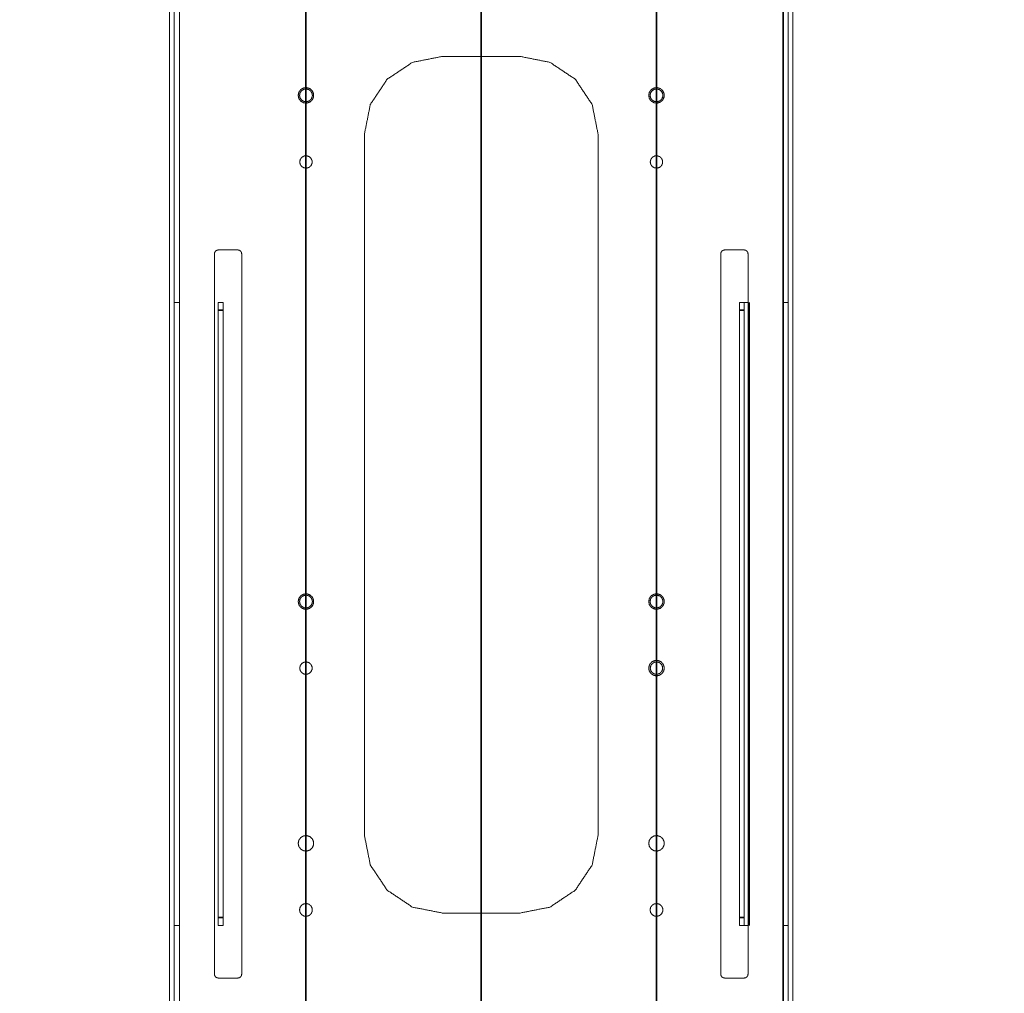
# Model space of a CAD drawing. Header units: millimetres. Extents: x 4 to 1188, y 1 to 840.
# Tile 71 of 256: x 321 to 357, y 599 to 634. Entities that reach past the tile are written whole.
import ezdxf

# ---------------------------------------------------------------- set-up
doc = ezdxf.new("R2010")
doc.units = ezdxf.units.MM
doc.layers.add('1', color=7, linetype='Continuous')
doc.styles.add('Arial Unicode MS', font='Arial Unicode MS')
doc.dimstyles.get("Standard").update_dxf_attribs({"dimtxt": 0.18, "dimasz": 0.18, "dimexe": 0.18, "dimexo": 0.0625, "dimgap": 0.09, "dimtad": 0, "dimtih": 1, "dimtoh": 1, "dimdec": 4, "dimzin": 0, "dimdsep": 46, "dimtxsty": 'Standard', "dimcen": 0.09, "dimadec": 0, "dimazin": 0, "dimtfac": 1, "dimtdec": 4, "dimtofl": 0, "dimtmove": 0, "dimatfit": 3, "dimfxl": 0, "dimtolj": 1, "dimtzin": 0, "dimarcsym": 0})

# ---------------------------------------------------------------- blocks, each defined once
blk = doc.blocks.new('_U12')
at = {"layer": '1', "color": 18, "lineweight": 35}
for p, q in [((331.79, 756.297), (331.79, 549.535)), ((344.647, 756.297), (344.647, 549.535)), ((331.79, 551.535), (344.647, 551.535))]:
    blk.add_line(p, q, dxfattribs=at)
at = {"layer": '1', "color": 18, "lineweight": 70}
for points in [[(331.79, 551.535), (335.29, 552.311), (335.29, 550.759)], [(344.647, 551.535), (341.147, 550.759), (341.147, 552.311)]]:
    blk.add_solid(points, dxfattribs=at)
at = {"layer": '1', "color": 18, "linetype": 'Continuous', "lineweight": 13, "insert": (336.196, 552.282), "char_height": 3, "attachment_point": 7, "line_spacing_factor": 1.047437, "style": 'Arial Unicode MS'}
blk.add_mtext('\\fArial Unicode MS|b0|i0;\\W1.0000;90', dxfattribs=at)
blk = doc.blocks.new('_U14')
at = {"layer": '1', "color": 18, "lineweight": 35}
for p, q in [((321.29, 656.825), (321.29, 802.115)), ((338.218, 583.325), (338.218, 802.115)), ((338.218, 800.115), (321.29, 800.115))]:
    blk.add_line(p, q, dxfattribs=at)
at = {"layer": '1', "color": 18, "lineweight": 70}
for points in [[(321.29, 800.115), (324.79, 800.891), (324.79, 799.339)], [(338.218, 800.115), (334.718, 799.339), (334.718, 800.891)]]:
    blk.add_solid(points, dxfattribs=at)
at = {"layer": '1', "color": 18, "linetype": 'Continuous', "lineweight": 13, "insert": (324.975, 800.862), "char_height": 3, "attachment_point": 7, "line_spacing_factor": 1.047437, "style": 'Arial Unicode MS'}
blk.add_mtext('\\fArial Unicode MS|b0|i0;\\W1.0000;118,5', dxfattribs=at)
blk = doc.blocks.new('_U43')
at = {"layer": '1', "color": 18, "lineweight": 35}
for p, q in [((332.79, 675.825), (386.518, 675.825)), ((384.518, 594.354), (384.518, 675.825)), ((332.79, 594.354), (386.518, 594.354))]:
    blk.add_line(p, q, dxfattribs=at)
at = {"layer": '1', "color": 18, "lineweight": 70}
for points in [[(384.518, 675.825), (385.294, 672.325), (383.742, 672.325)], [(384.518, 594.354), (383.742, 597.854), (385.294, 597.854)]]:
    blk.add_solid(points, dxfattribs=at)
at = {"layer": '1', "color": 18, "linetype": 'Continuous', "lineweight": 13, "insert": (384.065, 630.131), "char_height": 3, "attachment_point": 7, "rotation": 90, "line_spacing_factor": 1.047437, "style": 'Arial Unicode MS'}
blk.add_mtext('\\fArial Unicode MS|b0|i0;\\W1.0000;570,3', dxfattribs=at)
blk = doc.blocks.new('_U44')
at = {"layer": '1', "color": 18, "lineweight": 35}
for p, q in [((332.79, 675.825), (393.518, 675.825)), ((391.518, 582.325), (391.518, 675.825)), ((339.218, 582.325), (393.518, 582.325))]:
    blk.add_line(p, q, dxfattribs=at)
at = {"layer": '1', "color": 18, "lineweight": 70}
for points in [[(391.518, 675.825), (392.294, 672.325), (390.742, 672.325)], [(391.518, 582.325), (390.742, 585.825), (392.294, 585.825)]]:
    blk.add_solid(points, dxfattribs=at)
at = {"layer": '1', "color": 18, "linetype": 'Continuous', "lineweight": 13, "insert": (391.065, 624.116), "char_height": 3, "attachment_point": 7, "rotation": 90, "line_spacing_factor": 1.047437, "style": 'Arial Unicode MS'}
blk.add_mtext('\\fArial Unicode MS|b0|i0;\\W1.0000;654,5', dxfattribs=at)

msp = doc.modelspace()

# ---------------------------------------------------------------- linework, layer by layer
at = {"layer": '1', "color": 154, "linetype": 'Continuous', "lineweight": 35}
for p, q in [((349.2896, 764.8145), (349.2896, 586.8431)), ((348.0467, 601.0431), (348.0467, 623.9002)), ((328.7467, 623.6145), (328.5753, 623.6145)), ((347.861, 623.6145), (347.6896, 623.6145)), ((328.5753, 601.3288), (328.7467, 601.3288)), ((347.6896, 601.3288), (347.861, 601.3288))]:
    msp.add_line(p, q, dxfattribs=at)
at = {"layer": '1', "color": 154, "linetype": 'Continuous', "lineweight": 13}
for p, q in [((328.5753, 625.8252), (329.2896, 625.8252)), ((326.961, 623.9002), (326.961, 601.0431)), ((328.5753, 623.9002), (328.7467, 623.9002)), ((347.6896, 623.9002), (347.861, 623.9002)), ((349.4753, 601.0431), (349.4753, 623.9002)), ((328.5753, 601.3288), (328.5753, 623.6145)), ((328.7467, 601.3288), (328.7467, 623.6145)), ((347.6896, 623.6145), (347.6896, 601.3288)), ((347.861, 623.6145), (347.861, 601.3288)), ((328.7467, 601.0431), (328.5753, 601.0431)), ((347.861, 601.0431), (347.6896, 601.0431)), ((329.2896, 599.1109), (328.5753, 599.1109))]:
    msp.add_line(p, q, dxfattribs=at)
for points, knots in [([(327.1467, 572.9681), (327.1467, 580.8752), (327.1467, 585.3966), (327.1467, 591.8181), (327.1467, 595.2145), (327.1467, 602.8073), (327.1467, 611.6752), (327.1467, 632.3538), (327.1467, 644.2859), (327.1467, 647.4359), (327.1467, 652.3966), (327.1467, 658.4145), (327.1467, 666.8073), (327.1467, 673.2895), (327.1467, 696.5931), (327.1467, 697.4252), (327.1467, 706.0502), (327.1467, 716.3466), (327.1467, 726.6538), (327.1467, 737.2752), (327.1467, 745.5431), (327.1467, 752.6323), (327.1467, 753.3931), (327.1467, 756.0538), (327.1467, 762.8288), (327.1467, 778.6823)], [0, 0, 0.0384375, 0.0604167, 0.091632, 0.1081423, 0.1450521, 0.1881597, 0.2886805, 0.346684, 0.3619965, 0.3861111, 0.4153646, 0.4561632, 0.4876736, 0.6009549, 0.605, 0.6469271, 0.6969792, 0.7470833, 0.7987153, 0.8389063, 0.873368, 0.877066, 0.89, 0.922934, 1, 1]), ([(349.2896, 778.6823), (349.2896, 762.8288), (349.2896, 756.0538), (349.2896, 754.9216), (349.2896, 752.6323), (349.2896, 745.5431), (349.2896, 728.9038), (349.2896, 716.3466), (349.2896, 709.0466), (349.2896, 701.8145), (349.2896, 696.5931), (349.2896, 692.1645), (349.2896, 669.3645), (349.2896, 666.8073), (349.2896, 658.4145), (349.2896, 652.3966), (349.2896, 647.4359), (349.2896, 638.3395), (349.2896, 627.3252), (349.2896, 607.2966), (349.2896, 600.243), (349.2896, 593.9073), (349.2896, 588.8181), (349.2896, 580.8752), (349.2896, 572.9681)], [0, 0, 0.077066, 0.11, 0.1155035, 0.126632, 0.1610937, 0.2419792, 0.3030208, 0.338507, 0.3736632, 0.3990451, 0.4205729, 0.5314062, 0.5438368, 0.5846354, 0.6138889, 0.6380035, 0.6822222, 0.7357639, 0.833125, 0.8674132, 0.8982118, 0.9229514, 0.9615625, 1, 1]), ([(349.4753, 771.6859), (349.4753, 739.9716), (349.4753, 675.8288), (349.4753, 611.6859), (349.4753, 579.9716)], [0, 0, 0.1654248, 0.5, 0.8345753, 1, 1]), ([(349.6467, 771.6859), (349.6467, 707.9002), (349.6467, 643.7573), (349.6467, 579.9716)], [0, 0, 0.3327124, 0.6672877, 1, 1]), ([(326.7896, 645.2738), (326.7896, 618.9859), (326.7896, 602.9478), (326.7896, 579.9716)], [0, 0, 0.4025574, 0.6481557, 1, 1]), ([(326.961, 645.2738), (326.961, 626.2811), (326.961, 602.9478), (326.961, 579.9716)], [0, 0, 0.2908422, 0.6481557, 1, 1]), ([(333.9324, 630.068), (334.1499, 631.1614), (334.7693, 632.0884), (335.6962, 632.7077), (336.7896, 632.9252)], [0, 0, 0.2500005, 0.5000014, 0.7500012, 1, 1]), ([(339.6467, 632.9252), (340.7401, 632.7077), (341.667, 632.0884), (342.2864, 631.1614), (342.5039, 630.068)], [0, 0, 0.2500005, 0.5000001, 0.7499997, 1, 1]), ([(331.5039, 631.4966), (331.5286, 631.6128), (331.5984, 631.7089), (331.7013, 631.7684), (331.8194, 631.7808), (331.9324, 631.7441), (332.0207, 631.6646), (332.069, 631.556), (332.069, 631.4372), (332.0207, 631.3287), (331.9324, 631.2492), (331.8194, 631.2125), (331.7013, 631.2249), (331.5984, 631.2843), (331.5286, 631.3804), (331.5039, 631.4966)], [0, 0, 0.0666646, 0.1333316, 0.1999977, 0.2666691, 0.3333318, 0.400001, 0.4666666, 0.5333323, 0.6000001, 0.666666, 0.7333288, 0.7999999, 0.866666, 0.933333, 1, 1]), ([(332.0253, 631.4966), (332.0201, 631.5456), (331.9803, 631.6352), (331.9074, 631.7008), (331.8142, 631.731), (331.7167, 631.7208), (331.6318, 631.6718), (331.5742, 631.5925), (331.5539, 631.4966), (331.5742, 631.4008), (331.6318, 631.3214), (331.7167, 631.2724), (331.8142, 631.2622), (331.9074, 631.2925), (331.9803, 631.3581), (332.0201, 631.4476), (332.0253, 631.4966)], [0, 0, 0.0335071, 0.1001468, 0.1667903, 0.2334328, 0.3000771, 0.3667196, 0.4333587, 0.5000031, 0.5666418, 0.6332857, 0.6999252, 0.7665695, 0.8332102, 0.8998537, 0.9664988, 1, 1]), ([(344.361, 631.4966), (344.3857, 631.6128), (344.4555, 631.7089), (344.5584, 631.7684), (344.6766, 631.7808), (344.7896, 631.7441), (344.8779, 631.6646), (344.9262, 631.556), (344.9262, 631.4372), (344.8779, 631.3287), (344.7896, 631.2492), (344.6766, 631.2125), (344.5584, 631.2249), (344.4555, 631.2843), (344.3857, 631.3804), (344.361, 631.4966)], [0, 0, 0.0666646, 0.1333316, 0.1999977, 0.2666691, 0.3333318, 0.400001, 0.4666666, 0.5333323, 0.6000001, 0.666666, 0.7333288, 0.7999999, 0.866666, 0.933333, 1, 1]), ([(344.8824, 631.4966), (344.8773, 631.5456), (344.8374, 631.6352), (344.7646, 631.7008), (344.6714, 631.731), (344.5739, 631.7208), (344.489, 631.6718), (344.4314, 631.5925), (344.411, 631.4966), (344.4314, 631.4008), (344.489, 631.3214), (344.5739, 631.2724), (344.6714, 631.2622), (344.7646, 631.2925), (344.8374, 631.3581), (344.8773, 631.4476), (344.8824, 631.4966)], [0, 0, 0.0335071, 0.1001468, 0.1667903, 0.2334328, 0.3000771, 0.3667196, 0.4333587, 0.5000031, 0.5666418, 0.6332857, 0.6999252, 0.7665695, 0.8332102, 0.8998537, 0.9664988, 1, 1]), ([(333.9324, 604.3538), (333.9324, 611.6752), (333.9324, 630.068)], [0, 0, 0.2847221, 1, 1]), ([(342.5039, 630.068), (342.5039, 611.6752), (342.5039, 604.3538)], [0, 0, 0.7152779, 1, 1]), ([(331.561, 629.0538), (331.5808, 629.1467), (331.6366, 629.2236), (331.7189, 629.2711), (331.8135, 629.2811), (331.9039, 629.2517), (331.9745, 629.1881), (332.0132, 629.1013), (332.0132, 629.0062), (331.9745, 628.9194), (331.9039, 628.8558), (331.8135, 628.8264), (331.7189, 628.8364), (331.6366, 628.8839), (331.5808, 628.9608), (331.561, 629.0538)], [0, 0, 0.0666642, 0.1333315, 0.2000018, 0.2666635, 0.3333359, 0.3999999, 0.4666666, 0.5333329, 0.6000025, 0.6666624, 0.7333357, 0.7999976, 0.866668, 0.9333328, 1, 1]), ([(344.4181, 629.0538), (344.4379, 629.1467), (344.4938, 629.2236), (344.5761, 629.2711), (344.6706, 629.2811), (344.761, 629.2517), (344.8316, 629.1881), (344.8703, 629.1013), (344.8703, 629.0062), (344.8316, 628.9194), (344.761, 628.8558), (344.6706, 628.8264), (344.5761, 628.8364), (344.4938, 628.8839), (344.4379, 628.9608), (344.4181, 629.0538)], [0, 0, 0.0666642, 0.1333315, 0.2000018, 0.2666635, 0.3333359, 0.3999999, 0.4666666, 0.5333329, 0.6000025, 0.6666624, 0.7333357, 0.7999976, 0.866668, 0.9333328, 1, 1]), ([(328.4324, 625.6823), (328.4433, 625.737), (328.4743, 625.7834), (328.5206, 625.8143), (328.5753, 625.8252)], [0, 0, 0.2500017, 0.5000136, 0.7499983, 1, 1]), ([(328.4324, 599.2538), (328.4324, 602.8073), (328.4324, 611.6752), (328.4324, 625.6823)], [0, 0, 0.1344593, 0.4699999, 1, 1]), ([(329.2896, 625.8252), (329.3442, 625.8143), (329.3906, 625.7834), (329.4216, 625.737), (329.4324, 625.6823)], [0, 0, 0.249999, 0.5000136, 0.750001, 1, 1]), ([(329.4324, 625.6823), (329.4324, 607.2966), (329.4324, 602.8073), (329.4324, 599.2538)], [0, 0, 0.6956757, 0.8655407, 1, 1]), ([(347.0039, 625.6823), (347.0147, 625.737), (347.0457, 625.7834), (347.092, 625.8143), (347.1467, 625.8252)], [0, 0, 0.2500128, 0.5000065, 0.7499948, 1, 1]), ([(347.0039, 599.2538), (347.0039, 600.243), (347.0039, 607.2966), (347.0039, 625.6823)], [0, 0, 0.0374324, 0.3043243, 1, 1]), ([(347.861, 625.8252), (347.9157, 625.8143), (347.962, 625.7834), (347.993, 625.737), (348.0039, 625.6823)], [0, 0, 0.249999, 0.5000136, 0.750001, 1, 1]), ([(348.0039, 625.6823), (348.0039, 607.2966), (348.0039, 600.243), (348.0039, 599.2538)], [0, 0, 0.6956757, 0.9625676, 1, 1]), ([(326.961, 623.9002), (326.9785, 623.9002), (327.0292, 623.9002), (327.1082, 623.9002), (327.1467, 623.9002)], [0, 0, 0.2952832, 0.5905655, 0.8858472, 1, 1]), ([(328.5753, 623.6145), (328.5753, 623.7028), (328.5753, 623.7824), (328.5753, 623.8456), (328.5753, 623.8862), (328.5753, 623.9002)], [0, 0, 0.2000026, 0.4000089, 0.5999994, 0.8000101, 1, 1]), ([(328.7467, 623.9002), (328.7467, 623.8862), (328.7467, 623.8456), (328.7467, 623.7824), (328.7467, 623.7028), (328.7467, 623.6145)], [0, 0, 0.1999899, 0.4000006, 0.5999911, 0.7999974, 1, 1]), ([(347.6896, 623.6145), (347.6896, 623.7028), (347.6896, 623.7824), (347.6896, 623.8456), (347.6896, 623.8862), (347.6896, 623.9002)], [0, 0, 0.2000035, 0.4000021, 0.6000004, 0.8000076, 1, 1]), ([(347.861, 623.9002), (347.861, 623.8862), (347.861, 623.8456), (347.861, 623.7824), (347.861, 623.7028), (347.861, 623.6145)], [0, 0, 0.1999924, 0.3999996, 0.5999979, 0.7999965, 1, 1]), ([(348.0039, 623.9002), (347.9893, 623.9002), (347.9376, 623.9002), (347.8965, 623.9002), (347.8701, 623.9002), (347.861, 623.9002)], [0, 0, 0.0594997, 0.2946377, 0.5297555, 0.7648698, 1, 1]), ([(349.4753, 623.9002), (349.4578, 623.9002), (349.4071, 623.9002), (349.3281, 623.9002), (349.2896, 623.9002)], [0, 0, 0.2952832, 0.5905655, 0.8858472, 1, 1]), ([(331.5039, 612.9252), (331.5286, 613.0414), (331.5984, 613.1375), (331.7013, 613.1969), (331.8194, 613.2093), (331.9324, 613.1726), (332.0207, 613.0931), (332.069, 612.9846), (332.069, 612.8658), (332.0207, 612.7573), (331.9324, 612.6778), (331.8194, 612.641), (331.7013, 612.6535), (331.5984, 612.7129), (331.5286, 612.809), (331.5039, 612.9252)], [0, 0, 0.0666645, 0.1333314, 0.1999975, 0.2666688, 0.3333315, 0.399999, 0.4666667, 0.5333323, 0.5999979, 0.6666654, 0.7333288, 0.8000001, 0.8666662, 0.9333331, 1, 1]), ([(332.0253, 612.9252), (332.0201, 612.9742), (331.9803, 613.0637), (331.9074, 613.1293), (331.8142, 613.1596), (331.7167, 613.1494), (331.6318, 613.1004), (331.5742, 613.0211), (331.5539, 612.9252), (331.5742, 612.8293), (331.6318, 612.75), (331.7167, 612.701), (331.8142, 612.6908), (331.9074, 612.7211), (331.9803, 612.7866), (332.0201, 612.8762), (332.0253, 612.9252)], [0, 0, 0.0335071, 0.1001468, 0.1667903, 0.2334328, 0.3000771, 0.3667196, 0.4333587, 0.5000031, 0.5666418, 0.6332857, 0.6999252, 0.7665695, 0.8332102, 0.8998537, 0.9664988, 1, 1]), ([(344.361, 612.9252), (344.3857, 613.0414), (344.4555, 613.1375), (344.5584, 613.1969), (344.6766, 613.2093), (344.7896, 613.1726), (344.8779, 613.0931), (344.9262, 612.9846), (344.9262, 612.8658), (344.8779, 612.7573), (344.7896, 612.6778), (344.6766, 612.641), (344.5584, 612.6535), (344.4555, 612.7129), (344.3857, 612.809), (344.361, 612.9252)], [0, 0, 0.0666645, 0.1333314, 0.1999975, 0.2666688, 0.3333315, 0.399999, 0.4666667, 0.5333323, 0.5999979, 0.6666654, 0.7333288, 0.8000001, 0.8666662, 0.9333331, 1, 1]), ([(344.8824, 612.9252), (344.8773, 612.9742), (344.8374, 613.0637), (344.7646, 613.1293), (344.6714, 613.1596), (344.5739, 613.1494), (344.489, 613.1004), (344.4314, 613.0211), (344.411, 612.9252), (344.4314, 612.8293), (344.489, 612.75), (344.5739, 612.701), (344.6714, 612.6908), (344.7646, 612.7211), (344.8374, 612.7866), (344.8773, 612.8762), (344.8824, 612.9252)], [0, 0, 0.0335071, 0.1001468, 0.1667903, 0.2334328, 0.3000771, 0.3667196, 0.4333587, 0.5000031, 0.5666418, 0.6332857, 0.6999252, 0.7665695, 0.8332102, 0.8998537, 0.9664988, 1, 1]), ([(331.561, 610.4823), (331.5808, 610.5753), (331.6366, 610.6522), (331.7189, 610.6997), (331.8135, 610.7097), (331.9039, 610.6803), (331.9745, 610.6167), (332.0132, 610.5299), (332.0132, 610.4348), (331.9745, 610.348), (331.9039, 610.2844), (331.8135, 610.255), (331.7189, 610.265), (331.6366, 610.3125), (331.5808, 610.3894), (331.561, 610.4823)], [0, 0, 0.066664, 0.1333312, 0.2000013, 0.2666631, 0.3333363, 0.4000001, 0.4666666, 0.5333298, 0.5999991, 0.666663, 0.7333351, 0.7999966, 0.8666683, 0.933333, 1, 1]), ([(344.6467, 610.7681), (344.5873, 610.7618), (344.4788, 610.7135), (344.3993, 610.6252), (344.3626, 610.5122), (344.375, 610.394), (344.4344, 610.2912), (344.5305, 610.2213), (344.6467, 610.1966), (344.7629, 610.2213), (344.859, 610.2912), (344.9184, 610.394), (344.9309, 610.5122), (344.8942, 610.6252), (344.8147, 610.7135), (344.7061, 610.7618), (344.6467, 610.7681)], [0, 0, 0.033505, 0.1001472, 0.1667899, 0.2334313, 0.3000716, 0.3667155, 0.4333587, 0.4999997, 0.5666418, 0.6332835, 0.6999253, 0.766569, 0.8332081, 0.899853, 0.9664933, 1, 1]), ([(344.4181, 610.4823), (344.4379, 610.5753), (344.4938, 610.6522), (344.5761, 610.6997), (344.6706, 610.7097), (344.761, 610.6803), (344.8316, 610.6167), (344.8703, 610.5299), (344.8703, 610.4348), (344.8316, 610.348), (344.761, 610.2844), (344.6706, 610.255), (344.5761, 610.265), (344.4938, 610.3125), (344.4379, 610.3894), (344.4181, 610.4823)], [0, 0, 0.066664, 0.1333312, 0.2000013, 0.2666631, 0.3333363, 0.4000001, 0.4666666, 0.5333298, 0.5999991, 0.666663, 0.7333351, 0.7999966, 0.8666683, 0.933333, 1, 1]), ([(331.5039, 604.0538), (331.5286, 603.9376), (331.5984, 603.8414), (331.7013, 603.782), (331.8194, 603.7696), (331.9324, 603.8063), (332.0207, 603.8858), (332.069, 603.9944), (332.069, 604.1132), (332.0207, 604.2217), (331.9324, 604.3012), (331.8194, 604.3379), (331.7013, 604.3255), (331.5984, 604.2661), (331.5286, 604.17), (331.5039, 604.0538)], [0, 0, 0.0666671, 0.1333343, 0.1999993, 0.2666708, 0.3333345, 0.4000006, 0.4666641, 0.5333324, 0.5999981, 0.6666675, 0.7333296, 0.8000006, 0.8666681, 0.9333353, 1, 1]), ([(336.7896, 601.4966), (335.6962, 601.7141), (334.7693, 602.3335), (334.1499, 603.2604), (333.9324, 604.3538)], [0, 0, 0.2499987, 0.4999986, 0.7500004, 1, 1]), ([(342.5039, 604.3538), (342.2864, 603.2604), (341.667, 602.3335), (340.7401, 601.7141), (339.6467, 601.4966)], [0, 0, 0.2499994, 0.4999999, 0.7499996, 1, 1]), ([(344.361, 604.0538), (344.3857, 603.9376), (344.4555, 603.8414), (344.5584, 603.782), (344.6766, 603.7696), (344.7896, 603.8063), (344.8779, 603.8858), (344.9262, 603.9944), (344.9262, 604.1132), (344.8779, 604.2217), (344.7896, 604.3012), (344.6766, 604.3379), (344.5584, 604.3255), (344.4555, 604.2661), (344.3857, 604.17), (344.361, 604.0538)], [0, 0, 0.0666671, 0.1333343, 0.1999993, 0.2666708, 0.3333345, 0.4000006, 0.4666641, 0.5333324, 0.5999981, 0.6666675, 0.7333296, 0.8000006, 0.8666681, 0.9333353, 1, 1]), ([(331.5539, 601.6109), (331.5742, 601.515), (331.6318, 601.4357), (331.7167, 601.3867), (331.8142, 601.3765), (331.9074, 601.4068), (331.9803, 601.4724), (332.0201, 601.5619), (332.0201, 601.6599), (331.9803, 601.7495), (331.9074, 601.815), (331.8142, 601.8453), (331.7167, 601.8351), (331.6318, 601.7861), (331.5742, 601.7068), (331.5539, 601.6109)], [0, 0, 0.0666635, 0.1333322, 0.1999964, 0.2666656, 0.3333329, 0.3999972, 0.4666671, 0.5333328, 0.5999973, 0.6666656, 0.7333311, 0.7999996, 0.8666668, 0.9333307, 1, 1]), ([(344.411, 601.6109), (344.4314, 601.515), (344.489, 601.4357), (344.5739, 601.3867), (344.6714, 601.3765), (344.7646, 601.4068), (344.8374, 601.4724), (344.8773, 601.5619), (344.8773, 601.6599), (344.8374, 601.7495), (344.7646, 601.815), (344.6714, 601.8453), (344.5739, 601.8351), (344.489, 601.7861), (344.4314, 601.7068), (344.411, 601.6109)], [0, 0, 0.0666635, 0.1333322, 0.1999964, 0.2666656, 0.3333329, 0.3999972, 0.4666671, 0.5333328, 0.5999973, 0.6666656, 0.7333311, 0.7999996, 0.8666668, 0.9333307, 1, 1]), ([(328.5753, 601.0431), (328.5753, 601.057), (328.5753, 601.0976), (328.5753, 601.1608), (328.5753, 601.2405), (328.5753, 601.3288)], [0, 0, 0.1999924, 0.3999996, 0.5999979, 0.7999965, 1, 1]), ([(328.7467, 601.3288), (328.7467, 601.2405), (328.7467, 601.1608), (328.7467, 601.0976), (328.7467, 601.057), (328.7467, 601.0431)], [0, 0, 0.2000035, 0.4000021, 0.6000004, 0.8000076, 1, 1]), ([(347.6896, 601.0431), (347.6896, 601.057), (347.6896, 601.0976), (347.6896, 601.1608), (347.6896, 601.2405), (347.6896, 601.3288)], [0, 0, 0.1999899, 0.4000006, 0.5999911, 0.7999974, 1, 1]), ([(347.861, 601.3288), (347.861, 601.2405), (347.861, 601.1608), (347.861, 601.0976), (347.861, 601.057), (347.861, 601.0431)], [0, 0, 0.2000026, 0.4000089, 0.5999994, 0.8000101, 1, 1]), ([(326.961, 601.0431), (326.9785, 601.0431), (327.0292, 601.0431), (327.1082, 601.0431), (327.1467, 601.0431)], [0, 0, 0.2952832, 0.5905655, 0.8858472, 1, 1]), ([(348.0039, 601.0431), (347.9893, 601.0431), (347.9376, 601.0431), (347.8965, 601.0431), (347.8701, 601.0431), (347.861, 601.0431)], [0, 0, 0.0594997, 0.2946377, 0.5297555, 0.7648698, 1, 1]), ([(349.4753, 601.0431), (349.4578, 601.0431), (349.4071, 601.0431), (349.3281, 601.0431), (349.2896, 601.0431)], [0, 0, 0.2952832, 0.5905655, 0.8858472, 1, 1]), ([(328.5753, 599.1109), (328.5206, 599.1218), (328.4743, 599.1528), (328.4433, 599.1991), (328.4324, 599.2538)], [0, 0, 0.250003, 0.5, 0.749997, 1, 1]), ([(329.4324, 599.2538), (329.4216, 599.1991), (329.3906, 599.1528), (329.3442, 599.1218), (329.2896, 599.1109)], [0, 0, 0.2500003, 0.4999729, 0.7499997, 1, 1]), ([(347.1467, 599.1109), (347.092, 599.1218), (347.0457, 599.1528), (347.0147, 599.1991), (347.0039, 599.2538)], [0, 0, 0.2500066, 0.500007, 0.7499858, 1, 1]), ([(348.0039, 599.2538), (347.993, 599.1991), (347.962, 599.1528), (347.9157, 599.1218), (347.861, 599.1109)], [0, 0, 0.2500003, 0.4999729, 0.7499997, 1, 1])]:
    msp.add_open_spline(points, degree=1, knots=knots, dxfattribs=at)
for points in [[(336.7896, 632.9252), (339.6467, 632.9252)], [(338.2181, 601.4975), (338.2181, 632.9247)], [(338.2181, 632.9244), (338.2181, 601.4974)], [(347.1467, 625.8252), (347.861, 625.8252)], [(339.6467, 601.4966), (336.7896, 601.4966)], [(347.861, 599.1109), (347.1467, 599.1109)]]:
    msp.add_open_spline(points, degree=1, dxfattribs=at)

# ---------------------------------------------------------------- dimensions: what is measured, and where the dimension line sits
at = {"layer": '1', "color": 18, "linetype": 'Continuous', "lineweight": 13}
for base, p1, p2, text, picture, middle in [((321.2896, 800.1152), (338.2181, 582.3252), (321.2896, 655.8252), '\\fArial Unicode MS|b0|i0;\\C18;118,5', '_U14', (329.7539, 800.1152)), ((344.6467, 551.5352), (331.7896, 757.2966), (344.6467, 757.2966), '\\fArial Unicode MS|b0|i0;\\C18;90', '_U12', (338.2181, 551.5352))]:
    dim = msp.add_linear_dim(base=base, p1=p1, p2=p2, text=text, dimstyle='Standard', override={"dimtxt": 3, "dimasz": 3.5, "dimexe": 2, "dimexo": 1, "dimgap": 1.5, "dimtad": 1, "dimtih": 1, "dimtoh": 0, "dimdec": 2, "dimlfac": 1, "dimzin": 8, "dimdsep": 44, "dimlunit": 2, "dimpost": '', "dimtxsty": 'Arial Unicode MS', "dimsah": 1, "dimse1": 0, "dimse2": 0, "dimsd1": 0, "dimsd2": 0, "dimclrd": 18, "dimclre": 18, "dimclrt": 18, "dimtol": 0, "dimtm": -0.1, "dimtfac": 0.666667, "dimtdec": 2, "dimtofl": 1, "dimtmove": 0, "dimtzin": 8, "dimlwd": 35, "dimlwe": 35}, dxfattribs=at)
    dim.commit()
    dim.dimension.update_dxf_attribs({"geometry": picture, "text_midpoint": middle, "dimtype": 160})
for base, p1, text, picture, middle in [((384.5181, 675.8252), (331.7896, 594.3538), '\\fArial Unicode MS|b0|i0;\\C18;570,3', '_U43', (384.5181, 635.0895)), ((391.5181, 675.8252), (338.2181, 582.3252), '\\fArial Unicode MS|b0|i0;\\C18;654,5', '_U44', (391.5181, 629.0752))]:
    dim = msp.add_linear_dim(base=base, p1=p1, p2=(331.7896, 675.8252), angle=90, text=text, dimstyle='Standard', override={"dimtxt": 3, "dimasz": 3.5, "dimexe": 2, "dimexo": 1, "dimgap": 1.5, "dimtad": 1, "dimtih": 0, "dimtoh": 0, "dimdec": 2, "dimlfac": 1, "dimzin": 8, "dimdsep": 44, "dimlunit": 2, "dimpost": '', "dimtxsty": 'Arial Unicode MS', "dimsah": 1, "dimse1": 0, "dimse2": 0, "dimsd1": 0, "dimsd2": 0, "dimclrd": 18, "dimclre": 18, "dimclrt": 18, "dimtol": 0, "dimtm": -0.1, "dimtfac": 0.666667, "dimtdec": 2, "dimtofl": 1, "dimtmove": 0, "dimtzin": 8, "dimlwd": 35, "dimlwe": 35}, dxfattribs=at)
    dim.commit()
    dim.dimension.update_dxf_attribs({"geometry": picture, "text_midpoint": middle, "dimtype": 160})

doc.saveas('drawing.dxf')
